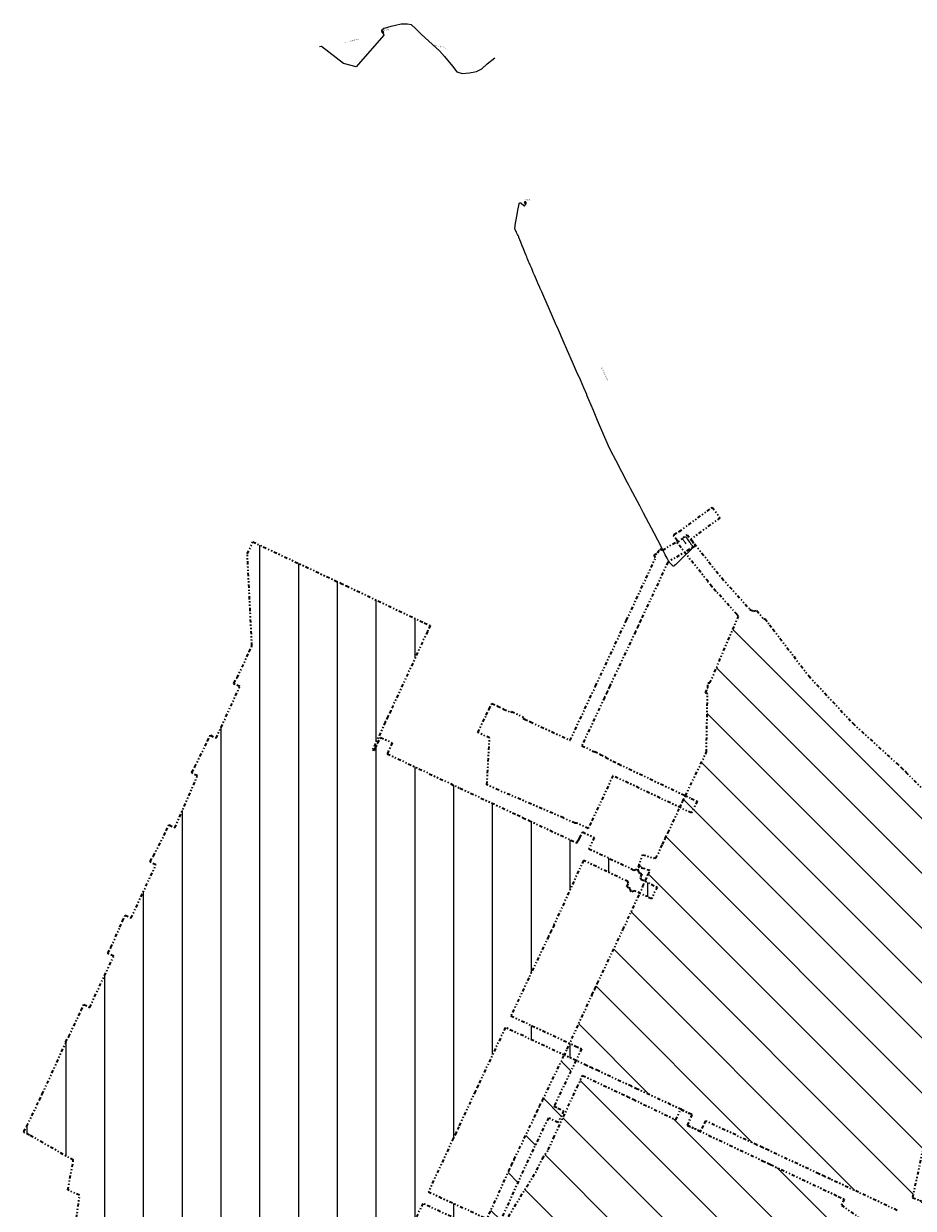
# Model space of a CAD drawing. Header units: metres. Extents: x 149823 to 166170, y 460676 to 475536.
# Tile 27 of 30: x 153657 to 154346, y 473851 to 474767. Entities that reach past the tile are written whole.
import ezdxf
from ezdxf.enums import TextEntityAlignment as Align
from ezdxf.lldxf.tags import DXFTag

# ---------------------------------------------------------------- set-up
doc = ezdxf.new("R2010")
doc.units = ezdxf.units.M
doc.linetypes.add('AL-TEKENBLADGRENS-SO', pattern=[11.5, 2.5, -1.5, 1, -1.5, 1, -1.5, 2.5])
doc.layers.add('2026 hatch', color=10, linetype='Continuous')
doc.layers.add('2027 hatch', color=90, linetype='Continuous')
for name, color, linetype, lineweight in [('B-OI-RI-PERSLEIDING-G', 210, 'RI-PERS-SO', 18), ('B-OI-RI-PERSLEIDING-T30', 210, 'Continuous', 35), ('B-OI-RI-PERSLEIDING_PUTNUMMER-T50', 210, 'Continuous', 50), ('B-OI-RI-PERSLEIDING_RIOOLPUT_POMPPUT-S-250', 210, 'Continuous', 18), ('X-XX-AL-TEKENBLADGRENS-CONTOUR_2026', 10, 'AL-TEKENBLADGRENS-SO', 35), ('X-XX-AL-TEKENBLADGRENS-CONTOUR_2027', 92, 'AL-TEKENBLADGRENS-SO', 35)]:
    doc.layers.add(name, color=color, linetype=linetype, lineweight=lineweight)
doc.styles.add('NLCS-ISO-M250-T30', font='NLCS-ISO.ttf', dxfattribs={"height": 0.75})
doc.styles.add('NLCS-ISO-M250-T50', font='NLCS-ISO.ttf', dxfattribs={"height": 1.25})
doc.styles.get("Standard").update_dxf_attribs({"font": 'simplex.shx'})
tags = doc.linetypes.add('RI-PERS-SO', pattern='A,7,-2,["P",Standard,S=1.8,R=0,X=-0.5,Y=-0.9],-2,7,-2,[102,NLCS.SHX,S=1,R=180,X=0,Y=0],-2', length=22).pattern_tags.tags
tags[6] = DXFTag(74, 10)

# ---------------------------------------------------------------- blocks, each defined once
blk = doc.blocks.new('B-SRI-PUT_POMPPUT-SO')
for p, q in [((-1.7, -1), (0, 2)), ((0, 2), (1.7, -1)), ((1.7, -1), (-1.7, -1))]:
    blk.add_line(p, q)
blk.add_lwpolyline([(-2, -2), (2, -2), (2, 2), (-2, 2)], close=True)
blk.add_circle((0, 0), 2)

msp = doc.modelspace()

# ---------------------------------------------------------------- hatches: boundary and pattern name
at = {"layer": '2026 hatch', "transparency": 33554559}
h = msp.add_hatch(dxfattribs=at)
h.set_pattern_fill('ANSI31', color=256, scale=30, angle=225)
h.set_pattern_definition([(270, (0, 0), (30, -4e-15), [])])
h.paths.add_polyline_path([(153700.45, 473861.38), (153691.37, 473865.57), (153695.67, 473888.52), (153661.69, 473907.99), (153657.34, 473910.09), (153657.49, 473910.39), (153657.2, 473910.56), (153659.6, 473914.75), (153669.41, 473935), (153671.51, 473939.5), (153671.57, 473939.47), (153671.6, 473939.53), (153689.82, 473979.34), (153689.98, 473979.69), (153689.65, 473979.88), (153692.04, 473984.04), (153701.61, 474004.28), (153703.7, 474008.8), (153703.74, 474008.78), (153703.76, 474008.82), (153708.26, 474006.69), (153726.83, 474046.18), (153722.48, 474048.12), (153722.67, 474048.54), (153722.27, 474048.76), (153724.62, 474052.9), (153731.69, 474068.77), (153731.65, 474068.8), (153733.72, 474073.32), (153735.75, 474077.86), (153735.79, 474077.84), (153735.82, 474077.89), (153740.34, 474075.81), (153759.49, 474116.82), (153755.21, 474118.99), (153755.39, 474119.34), (153755.06, 474119.54), (153757.57, 474123.63), (153767.53, 474143.2), (153769.64, 474147.65), (153769.77, 474147.59), (153769.83, 474147.72), (153774.22, 474145.48), (153791.64, 474185.72), (153787.35, 474187.82), (153787.54, 474188.2), (153787.18, 474188.42), (153789.65, 474192.51), (153799.47, 474212.53), (153801.57, 474217.02), (153801.65, 474216.98), (153801.69, 474217.06), (153806.14, 474214.88), (153824.39, 474254.65), (153820.11, 474256.64), (153819.88, 474257.4), (153822.34, 474261.43), (153831.72, 474281.61), (153833.82, 474286.14), (153833.83, 474286.13), (153833.83, 474286.14), (153830.23, 474357.5), (153834.48, 474366.55), (153897.83, 474336.78), (153897.84, 474336.79), (153902.35, 474334.66), (153906.87, 474332.53), (153906.86, 474332.52), (153967.16, 474303.94), (153971.68, 474301.84), (153971.66, 474301.81), (153971.7, 474301.79), (153969.56, 474297.29), (153941.19, 474236.14), (153941.19, 474236.14), (153941.18, 474236.12), (153941.19, 474236.11), (153939.08, 474231.59), (153936.98, 474227.07), (153936.98, 474227.07), (153927.08, 474205.74), (153928.61, 474205.62), (153929.27, 474207.04), (153929.3, 474207.02), (153929.31, 474207.04), (153929.36, 474207.01), (153931.18, 474210.88), (153933.31, 474215.4), (153942.36, 474211.15), (153939.22, 474204.48), (153939.36, 474204.41), (153938.49, 474202.7), (153994.71, 474176.15), (154039.01, 474155.43), (154039.02, 474155.44), (154043.54, 474153.31), (154048.07, 474151.2), (154048.06, 474151.19), (154085.3, 474133.72), (154086.02, 474135.5), (154086.31, 474135.38), (154087.49, 474137.8), (154089.68, 474142.3), (154098.67, 474137.92), (154094.52, 474129.39), (154094.55, 474129.38), (154094.54, 474129.36), (154129.28, 474112.86), (154132.19, 474113.75), (154133.02, 474111.08), (154135.55, 474109.87), (154134.24, 474107.12), (154134.67, 474105.72), (154142.76, 474101.84), (154147.27, 474099.68), (154142.95, 474090.66), (154130.14, 474096.8), (154127.23, 474095.9), (154126.4, 474098.59), (154123.87, 474099.8), (154125.18, 474102.55), (154124.76, 474103.93), (154090.33, 474120.29), (154067.51, 474070.48), (154067.58, 474070.45), (154067.57, 474070.43), (154067.59, 474070.42), (154065.44, 474065.96), (154063.38, 474061.46), (154063.31, 474061.49), (154048.08, 474029.52), (154048.03, 474029.4), (154034.16, 474000.1), (154084.27, 473976.71), (154088.81, 473974.6), (154084.58, 473965.53), (154029.89, 473991.06), (154008.79, 473946.4), (154006.69, 473941.88), (154006.68, 473941.89), (153993.85, 473914.42), (153993.86, 473914.42), (153993.86, 473914.42), (153993.86, 473914.41), (153991.74, 473909.89), (153989.62, 473905.36), (153989.62, 473905.37), (153970.31, 473864.09), (154020.29, 473841.04), (154024.83, 473838.95), (154020.65, 473829.87), (153966.07, 473855.04), (153966.06, 473855.01), (153966.04, 473855.02), (153966.04, 473855), (153966.03, 473855.01), (153952.53, 473826.6), (153936.84, 473793.22), (153936.85, 473793.21), (153934.71, 473788.7), (153932.59, 473784.18), (153932.58, 473784.19), (153932.57, 473784.17), (153907.57, 473735.95), (153960.54, 473711.03), (153965.06, 473708.91), (153960.81, 473699.86), (153907.83, 473724.78), (153907.83, 473724.77), (153903.31, 473726.91), (153898.79, 473729.03), (153898.79, 473729.04), (153850.45, 473751.86), (153804.38, 473773.14), (153802.97, 473769.96), (153800.93, 473765.4), (153791.8, 473769.47), (153795.3, 473777.33), (153795.24, 473777.36), (153795.26, 473777.4), (153749.35, 473799.1), (153749.35, 473799.1), (153744.84, 473801.24), (153697.14, 473823.59), (153692.62, 473825.72), (153696.86, 473834.77)])
at = {"layer": '2027 hatch', "transparency": 33554559}
h = msp.add_hatch(dxfattribs=at)
h.set_pattern_fill('L45', color=256, scale=30, angle=90)
h.set_pattern_definition([(135, (0, 0), (-21.2132034, -21.2132034), [])])
h.paths.add_polyline_path([(153868.85, 473528.24), (153894.72, 473583.95), (153917.28, 473632.88), (153917.22, 473632.91), (153919.35, 473637.35), (153921.35, 473641.86), (153921.41, 473641.83), (153921.44, 473641.89), (153921.51, 473641.87), (153941.92, 473684.58), (153941.84, 473684.62), (153944.06, 473689.05), (153946.2, 473693.52), (153946.28, 473693.48), (153953.87, 473708.6), (153955.74, 473713.06), (153955.88, 473712.99), (153971.11, 473746.18), (153971.09, 473746.19), (153973.19, 473750.71), (153975.27, 473755.25), (153975.29, 473755.24), (153992.59, 473792.57), (154013.65, 473838.58), (154032.55, 473880.13), (154032.47, 473880.17), (154034.6, 473884.64), (154036.65, 473889.14), (154036.74, 473889.11), (154054.21, 473925.64), (154054.2, 473925.65), (154054.22, 473925.7), (154054.17, 473925.73), (154056.38, 473930.17), (154058.52, 473934.65), (154058.53, 473934.64), (154077.64, 473974.31), (154096.96, 474016.29), (154096.91, 474016.32), (154099.04, 474020.81), (154101.12, 474025.32), (154101.17, 474025.3), (154120.9, 474066.84), (154136.03, 474099.36), (154136.36, 474100.15), (154136.22, 474100.21), (154136.24, 474100.25), (154136.2, 474100.27), (154138.29, 474104.7), (154140.2, 474109.22), (154140.34, 474109.16), (154140.4, 474109.29), (154140.44, 474109.27), (154141.9, 474112.37), (154137.73, 474113.67), (154132.95, 474115.15), (154135.92, 474124.7), (154144.91, 474121.91), (154145.19, 474122.5), (154146.41, 474121.92), (154151.49, 474132.7), (154151.49, 474132.7), (154153.62, 474137.22), (154155.75, 474141.74), (154155.75, 474141.74), (154164.96, 474161.27), (154164.92, 474161.29), (154167.07, 474165.76), (154169.15, 474170.27), (154169.19, 474170.25), (154169.2, 474170.28), (154169.24, 474170.27), (154185.42, 474203.92), (154186.34, 474249.12), (154184.84, 474249.76), (154186.43, 474253.46), (154186.51, 474257.49), (154188.14, 474257.46), (154210.24, 474309.07), (154209.06, 474310.32), (154209.15, 474310.41), (154192.99, 474328.44), (154192.77, 474328.27), (154189.74, 474332.06), (154186.5, 474335.68), (154186.7, 474335.87), (154165.86, 474361.98), (154162.74, 474365.89), (154170.55, 474372.13), (154197.38, 474338.52), (154219.12, 474314.27), (154221.86, 474313.09), (154224.38, 474313.53), (154229.9, 474306.42), (154230.76, 474307.09), (154230.78, 474307.06), (154230.82, 474307.09), (154234.29, 474302.54), (154236.9, 474299.19), (154236.87, 474299.17), (154252.99, 474278.08), (154264.59, 474262.9), (154298.74, 474226.29), (154332.44, 474195.49), (154332.52, 474195.57), (154332.6, 474195.49), (154332.68, 474195.57), (154336.14, 474192.12), (154339.74, 474188.82), (154339.67, 474188.74), (154339.75, 474188.66), (154339.67, 474188.58), (154351.81, 474176.45), (154352.61, 474176.97), (154355.05, 474173.22), (154358.21, 474170.06), (154357.53, 474169.38), (154370.31, 474149.68), (154370.85, 474149.94), (154372.87, 474145.72), (154375.42, 474141.79), (154374.91, 474141.47), (154388.97, 474112.12), (154398.71, 474112.4), (154398.72, 474112.73), (154403.54, 474112.53), (154408.37, 474112.67), (154408.38, 474112.33), (154461.98, 474110.1), (154489.31, 474120.64), (154511.54, 474134.24), (154529.49, 474152.63), (154544.27, 474174.43), (154566.2, 474221.47), (154578.38, 474260.16), (154559.9, 474264.36), (154519.97, 474249.66), (154515.27, 474247.94), (154511.82, 474257.32), (154555.29, 474273.31), (154555.8, 474275.54), (154559.23, 474274.76), (154562.53, 474275.98), (154563.32, 474273.83), (154581.39, 474269.73), (154581.51, 474270.11), (154582.23, 474269.88), (154582.58, 474270.55), (154586.49, 474268.57), (154590.76, 474267.6), (154590.68, 474267.22), (154591.05, 474267.1), (154590.82, 474266.38), (154590.86, 474266.36), (154595.32, 474264.1), (154590.8, 474255.18), (154587.78, 474256.71), (154576.96, 474222.33), (154577.52, 474222.07), (154575.54, 474217.84), (154574.14, 474213.38), (154573.55, 474213.57), (154554.97, 474173.71), (154555.58, 474173.29), (154553, 474169.48), (154551.05, 474165.32), (154550.38, 474165.63), (154539.87, 474150.12), (154540.45, 474149.55), (154537.27, 474146.29), (154534.71, 474142.52), (154534.04, 474142.97), (154520.97, 474129.59), (154521.55, 474128.64), (154517.82, 474126.36), (154514.77, 474123.23), (154513.97, 474124.01), (154497.7, 474114.05), (154497.99, 474113.27), (154493.75, 474111.64), (154489.87, 474109.27), (154489.44, 474109.97), (154467.67, 474101.58), (154467.6, 474099.86), (154463.64, 474100.02), (154459.94, 474098.6), (154459.33, 474100.2), (154403.48, 474102.53), (154390.66, 474102.16), (154390.65, 474101.83), (154390.22, 474101.84), (154383.23, 474048.53), (154383.5, 474048.48), (154382.59, 474043.7), (154381.96, 474038.89), (154381.69, 474038.92), (154375.79, 474007.85), (154375.89, 474007.83), (154374.87, 474002.98), (154373.95, 473998.12), (154373.85, 473998.14), (154363.83, 473950.63), (154355.07, 473906.93), (154355.15, 473906.91), (154354.1, 473902.06), (154353.12, 473897.2), (154353.05, 473897.22), (154344.88, 473859.67), (154364.91, 473851.91), (154369.57, 473850.11), (154365.96, 473840.78), (154343.17, 473849.61), (154342.81, 473847.05), (154341.51, 473847.23), (154340.95, 473846.04), (154337.11, 473847.84), (154332.91, 473848.43), (154333.09, 473849.73), (154303.21, 473863.73), (154281.55, 473873.76), (154281.54, 473873.75), (154277.02, 473875.86), (154272.49, 473877.96), (154272.49, 473877.97), (154233.48, 473896.15), (154233.48, 473896.15), (154228.95, 473898.27), (154224.42, 473900.38), (154224.42, 473900.38), (154184.7, 473918.93), (154183.04, 473915.37), (154180.85, 473910.72), (154170.86, 473915.42), (154174.23, 473923.81), (154131.98, 473943.53), (154131.97, 473943.51), (154127.47, 473945.64), (154101.84, 473957.52), (154101.84, 473957.51), (154097.3, 473959.62), (154092.77, 473961.72), (154092.77, 473961.73), (154084.52, 473965.57), (154067.52, 473930.26), (154070.52, 473928.76), (154075, 473926.53), (154070.54, 473917.58), (154063.19, 473921.24), (154043.66, 473880.41), (154024.82, 473838.97), (154024.83, 473838.96), (154022.75, 473834.42), (154020.68, 473829.88), (154020.67, 473829.88), (154003.75, 473792.92), (154003.77, 473792.91), (154001.67, 473788.39), (153999.59, 473783.85), (153999.57, 473783.86), (153982.27, 473746.53), (153965.11, 473709.12), (153981.74, 473702.14), (154016.09, 473687.71), (154041.18, 473683.01), (154063.41, 473683.74), (154071.95, 473684.02), (154069.36, 473732.06), (154067.25, 473770.62), (154066.97, 473775.61), (154076.96, 473776.16), (154069.22, 473806.22), (154069.21, 473806.2), (154064.75, 473808.34), (154060.24, 473810.37), (154060.28, 473810.46), (154060.2, 473810.5), (154060.21, 473810.51), (154027.68, 473826.11), (154023.17, 473828.27), (154027.49, 473837.29), (154054.3, 473880.85), (154058.55, 473889.9), (154063.02, 473896.59), (154067.22, 473905.67), (154085.37, 473944.88), (154089.61, 473953.94), (154119.72, 473939.84), (154119.74, 473939.88), (154124.22, 473937.73), (154128.73, 473935.64), (154128.72, 473935.63), (154128.73, 473935.62), (154128.72, 473935.58), (154161.78, 473919.73), (154165.57, 473927.86), (154174.23, 473923.81), (154170.86, 473915.42), (154228.85, 473888.14), (154233.38, 473886.03), (154233.37, 473886.02), (154233.38, 473886.01), (154235.13, 473885.12), (154287.5, 473860.49), (154292.03, 473858.36), (154292.03, 473858.36), (154292.03, 473858.36), (154289.9, 473853.84), (154330.05, 473824.78), (154339.89, 473822.98), (154334.54, 473793.77), (154325.73, 473744.28), (154317.72, 473699.13), (154318.67, 473698.72), (154316.93, 473694.68), (154306.68, 473632.76), (154298.22, 473578.2), (154299.32, 473577.69), (154297.57, 473573.86), (154295.95, 473560.02), (154313.14, 473556.41), (154318.03, 473555.39), (154315.98, 473545.6), (154294.27, 473550.15), (154284.09, 473503.71), (154276.21, 473461.12), (154276.29, 473461.11), (154275.31, 473456.24), (154274.41, 473451.36), (154274.33, 473451.38), (154266.44, 473412), (154257.14, 473360.79), (154256.25, 473355.87), (154246.41, 473357.65), (154255.73, 473409), (154255.64, 473409.02), (154256.62, 473413.88), (154257.5, 473418.75), (154257.59, 473418.74), (154262.16, 473442.68), (154201.42, 473459.31), (154192.29, 473463.37), (154158.38, 473478.27), (154130.31, 473490.61), (154128.25, 473491.43), (154128.19, 473491.31), (154128.06, 473491.37), (154127.99, 473491.23), (154123.93, 473493.15), (154123.75, 473493.23), (154119.1, 473495.08), (154119.17, 473495.24), (154075.95, 473514.09), (154071.61, 473514.85), (154071.79, 473515.9), (154070.82, 473516.33), (154072.58, 473520.36), (154079.32, 473558.63), (154076.99, 473605.19), (154073.4, 473657.84), (154073.31, 473657.84), (154073.31, 473657.89), (154068.61, 473657.7), (154068.2, 473667.69), (154072.8, 473667.88), (154072.48, 473674.03), (154068.73, 473673.91), (154068.73, 473673.91), (154063.73, 473673.74), (154058.74, 473673.58), (154058.74, 473673.58), (154044.97, 473673.13), (154044.79, 473672.16), (154040.41, 473672.98), (154035.96, 473672.83), (154035.93, 473673.82), (154017.7, 473677.23), (154017.32, 473676.34), (154013.21, 473678.07), (154008.81, 473678.9), (154008.99, 473679.84), (153982.47, 473690.98), (153982.47, 473690.98), (153977.86, 473692.92), (153973.25, 473694.85), (153973.25, 473694.85), (153960.94, 473700.03), (153960.87, 473699.88), (153960.71, 473699.95), (153953.04, 473684.65), (153930.62, 473637.74), (153933.93, 473636.27), (153938.5, 473634.24), (153934.44, 473625.1), (153926.37, 473628.69), (153905.89, 473584.28), (153905.9, 473584.28), (153903.8, 473579.75), (153901.71, 473575.22), (153901.69, 473575.22), (153880.03, 473528.56), (153877.92, 473524.03)])

# ---------------------------------------------------------------- linework, layer by layer
at = {"layer": 'B-OI-RI-PERSLEIDING-G'}
for points in [[(153935.07, 474760.62), (153934.29, 474761.24), (153934.19, 474762.04), (153934.74, 474762.8), (153935.99, 474763.64), (153938.87, 474764.63), (153941.49, 474765.28), (153944.81, 474766.1), (153949.22, 474767.03), (153951.89, 474767.19), (153954.29, 474767.19), (153956.95, 474766.59), (153960.71, 474763.22), (153965.12, 474758.8), (153978.89, 474746.18), (153982.78, 474741.74), (153989.1, 474734.48), (153992.33, 474730.04), (153996.37, 474728.56), (154002.15, 474729.1), (154007.53, 474730.17), (154011.7, 474732.33), (154015.86, 474736.09), (154021.87, 474740.87)], [(153935.07, 474760.62), (153935.92, 474758.25), (153914.57, 474733.87), (153904.7, 474736.51), (153887.76, 474749.43), (153886.14, 474749.41)], [(154169.76, 474365.1), (154169.24, 474365.72), (154168.96, 474366.1), (154168.73, 474366.43), (154168.49, 474366.76), (154168.08, 474367.33), (154167.6, 474368), (154167.45, 474368.19), (154167.33, 474368.36), (154167.28, 474368.46), (154167.24, 474368.55), (154167.2, 474368.66), (154167.18, 474368.76), (154167.17, 474368.88), (154167.18, 474369.01), (154167.2, 474369.14), (154167.24, 474369.25), (154167.29, 474369.36), (154167.32, 474369.42), (154167.42, 474369.56), (154167.51, 474369.65), (154167.59, 474369.71), (154167.83, 474369.89), (154168.27, 474370.21), (154168.45, 474370.33), (154168.55, 474370.39), (154168.66, 474370.43), (154168.8, 474370.47), (154168.97, 474370.49), (154169.17, 474370.47), (154169.36, 474370.41), (154169.69, 474370.19), (154170.18, 474369.5), (154170.59, 474368.96), (154171.17, 474368.13), (154171.69, 474367.41), (154171.85, 474367.18), (154172.37, 474366.45), (154172.79, 474365.85), (154173.04, 474365.5), (154173.25, 474365.21), (154173.52, 474364.82), (154173.84, 474364.37), (154174.14, 474363.95), (154174.31, 474363.71), (154174.42, 474363.53), (154174.5, 474363.32), (154174.52, 474363.04), (154174.49, 474362.83), (154174.41, 474362.61), (154174.25, 474362.21), (154173.96, 474361.49), (154173.7, 474360.83), (154173.63, 474360.66), (154173.56, 474360.54), (154173.43, 474360.39), (154173.34, 474360.31), (154172.82, 474359.8), (154171.36, 474358.41), (154169.07, 474356.22), (154167.98, 474355.17), (154166.63, 474353.88), (154165.43, 474352.73), (154163.55, 474350.92), (154161.72, 474349.17), (154160.72, 474348.21), (154160.46, 474348), (154160.12, 474347.89), (154159.83, 474347.88), (154159.54, 474347.97), (154159.31, 474348.11), (154159.15, 474348.27), (154156.86, 474350.64), (154156.71, 474350.8), (154155.09, 474353.88), (154153.65, 474356.62), (154152.74, 474358.37), (154151.41, 474360.9), (154147.77, 474367.86), (154144.91, 474373.32), (154136.8, 474388.8), (154133.83, 474394.47), (154126.84, 474407.81), (154125.47, 474410.42), (154124.5, 474412.28), (154120.12, 474420.65), (154115.38, 474429.69), (154111.61, 474436.88), (154109.36, 474441.38), (154101.27, 474460.48), (154097.99, 474468.26), (154094.6, 474476.27), (154093.02, 474480.01), (154092.81, 474480.49), (154090.65, 474485.6), (154087.92, 474491.8), (154085.03, 474498.29), (154083.37, 474502.02), (154081.8, 474505.57), (154078.01, 474514.27), (154074.67, 474522.04), (154071, 474530.48), (154068.8, 474535.49), (154066.45, 474540.84), (154063.25, 474548.11), (154060.39, 474554.59), (154058.01, 474559.97), (154056.69, 474562.94), (154056.57, 474563.22), (154055.06, 474566.62), (154053.92, 474569.19), (154052.42, 474572.72), (154051.52, 474574.83), (154050.25, 474577.82), (154049.1, 474580.53), (154048.39, 474582.19), (154047.86, 474583.44), (154046.78, 474585.99), (154046.41, 474586.86), (154045.9, 474588.06), (154045.16, 474589.79), (154043.8, 474593.19), (154042.88, 474595.57), (154041.84, 474598.25), (154040.41, 474601.96), (154040.2, 474602.42), (154039.76, 474603.36), (154039.41, 474604.13), (154039.08, 474604.8), (154038.59, 474605.78), (154037.73, 474607.54), (154037.46, 474608.08), (154037.35, 474608.36), (154037.25, 474608.78), (154037.22, 474609.21), (154037.25, 474609.6), (154037.36, 474610.26), (154037.59, 474611.54), (154038.06, 474614.2), (154039.02, 474619.7), (154039.62, 474623.12), (154040.03, 474625.46), (154040.45, 474627.85), (154040.46, 474627.9), (154040.49, 474628.01), (154040.52, 474628.08), (154040.57, 474628.18), (154040.63, 474628.26), (154040.7, 474628.34), (154040.8, 474628.44), (154040.91, 474628.52), (154041.02, 474628.58), (154041.15, 474628.63), (154041.32, 474628.66), (154041.5, 474628.67), (154041.65, 474628.65), (154041.86, 474628.58), (154042.09, 474628.43), (154044.31, 474626.52), (154044.55, 474626.39), (154044.79, 474626.43), (154046.02, 474627.81), (154046.09, 474627.99), (154046.04, 474628.17), (154045.32, 474628.9)]]:
    msp.add_lwpolyline(points, dxfattribs=at)
at = {"layer": 'X-XX-AL-TEKENBLADGRENS-CONTOUR_2026'}
msp.add_lwpolyline([(154015.66, 474178.84), (154017.73, 474214.95), (154008.71, 474219.26), (154015.11, 474232.68), (154015.09, 474232.69), (154017.26, 474237.18), (154019.41, 474241.68), (154019.44, 474241.66), (154019.45, 474241.69), (154023.94, 474239.51), (154028.44, 474237.37), (154028.42, 474237.34), (154034.25, 474234.52), (154034.69, 474235.43), (154043.73, 474231.15), (154043.29, 474230.22), (154044.74, 474229.54), (154049.27, 474227.44), (154049.27, 474227.43), (154079.96, 474213.15), (154079.97, 474213.16), (154079.98, 474213.16), (154099.67, 474255), (154123.58, 474306), (154146.15, 474354.17), (154144.95, 474356.19), (154147.93, 474357.96), (154149.4, 474361.09), (154151.53, 474360.09), (154163.14, 474366.99), (154162.82, 474367.62), (154160.08, 474371.34), (154160.66, 474371.76), (154160.33, 474372.39), (154164.42, 474374.52), (154185.97, 474390.32), (154190, 474393.28), (154195.92, 474385.21), (154173.49, 474368.77), (154174.13, 474367.54), (154176.62, 474363.36), (154176.38, 474363.22), (154176.51, 474362.98), (154172.2, 474360.73), (154155.68, 474350.93), (154134.76, 474306.28), (154134.76, 474306.28), (154132.64, 474301.75), (154130.51, 474297.22), (154130.51, 474297.23), (154110.84, 474255.27), (154110.85, 474255.27), (154108.72, 474250.75), (154106.6, 474246.23), (154106.59, 474246.23), (154089.03, 474208.91), (154098.9, 474204.28), (154099.04, 474204.53), (154103.3, 474202.22), (154107.69, 474200.18), (154107.68, 474200.16), (154107.7, 474200.15), (154107.58, 474199.89), (154113.02, 474196.94), (154117.41, 474194.89), (154117.4, 474194.86), (154173.74, 474168.15), (154178.25, 474166.01), (154173.97, 474156.97), (154113.16, 474185.8), (154096.18, 474149.48), (154094.06, 474144.95), (154085, 474149.19), (154083.93, 474148.96), (154074.86, 474153.17), (154024.73, 474174.62), (154015.66, 474178.84)], close=True, dxfattribs=at)
msp.add_lwpolyline([(154015.66, 474178.84), (154017.73, 474214.95), (154008.71, 474219.26), (154015.11, 474232.68), (154015.09, 474232.69), (154017.26, 474237.18), (154019.41, 474241.68), (154019.44, 474241.66), (154019.45, 474241.69), (154023.94, 474239.51), (154028.44, 474237.37), (154028.42, 474237.34), (154034.25, 474234.52), (154034.69, 474235.43), (154043.73, 474231.15), (154043.29, 474230.22), (154044.74, 474229.54), (154049.27, 474227.44), (154049.27, 474227.43), (154079.96, 474213.15), (154079.97, 474213.16), (154079.98, 474213.16), (154099.67, 474255), (154123.58, 474306), (154146.15, 474354.17), (154144.95, 474356.19), (154147.93, 474357.96), (154149.4, 474361.09), (154151.53, 474360.09), (154163.14, 474366.99), (154162.82, 474367.62), (154160.08, 474371.34), (154160.66, 474371.76), (154160.33, 474372.39), (154164.42, 474374.52), (154185.97, 474390.32), (154190, 474393.28), (154195.92, 474385.21), (154173.49, 474368.77), (154174.13, 474367.54), (154176.62, 474363.36), (154176.38, 474363.22), (154176.51, 474362.98), (154172.2, 474360.73), (154155.68, 474350.93), (154134.76, 474306.28), (154134.76, 474306.28), (154132.64, 474301.75), (154130.51, 474297.22), (154130.51, 474297.23), (154110.84, 474255.27), (154110.85, 474255.27), (154108.72, 474250.75), (154106.6, 474246.23), (154106.59, 474246.23), (154089.03, 474208.91), (154098.9, 474204.28), (154099.04, 474204.53), (154103.3, 474202.22), (154107.69, 474200.18), (154107.68, 474200.16), (154107.7, 474200.15), (154107.58, 474199.89), (154113.02, 474196.94), (154117.41, 474194.89), (154117.4, 474194.86), (154173.74, 474168.15), (154178.25, 474166.01), (154173.97, 474156.97), (154113.16, 474185.8), (154096.18, 474149.48), (154094.06, 474144.95), (154085, 474149.19), (154083.93, 474148.96), (154074.86, 474153.17), (154024.73, 474174.62), (154015.66, 474178.84)], close=True, dxfattribs=at)
for points in [[(153696.86, 473834.77), (153700.45, 473861.38), (153700.45, 473861.38), (153691.37, 473865.57), (153695.67, 473888.52), (153661.69, 473907.99), (153657.34, 473910.09), (153657.49, 473910.39), (153657.2, 473910.56), (153659.6, 473914.75), (153669.41, 473935), (153671.51, 473939.5), (153671.57, 473939.47), (153671.6, 473939.53), (153689.82, 473979.34), (153689.98, 473979.69), (153689.65, 473979.88), (153692.04, 473984.04), (153701.61, 474004.28), (153703.7, 474008.8), (153703.74, 474008.78), (153703.76, 474008.82), (153708.26, 474006.69), (153726.83, 474046.18), (153722.48, 474048.12), (153722.67, 474048.54), (153722.27, 474048.76), (153724.62, 474052.9), (153731.69, 474068.77), (153731.65, 474068.8), (153733.72, 474073.32), (153735.75, 474077.86), (153735.79, 474077.84), (153735.82, 474077.89), (153740.34, 474075.81), (153759.49, 474116.82), (153755.21, 474118.99), (153755.39, 474119.34), (153755.06, 474119.54), (153757.57, 474123.63), (153767.53, 474143.2), (153769.64, 474147.65), (153769.77, 474147.59), (153769.83, 474147.72), (153774.22, 474145.48), (153791.64, 474185.72), (153787.35, 474187.82), (153787.54, 474188.2), (153787.18, 474188.42), (153789.65, 474192.51), (153799.47, 474212.53), (153801.57, 474217.02), (153801.65, 474216.98), (153801.69, 474217.06), (153806.14, 474214.88), (153824.39, 474254.65), (153820.11, 474256.64), (153819.88, 474257.4), (153822.34, 474261.43), (153831.72, 474281.61), (153833.82, 474286.14), (153833.83, 474286.13), (153833.83, 474286.14), (153830.23, 474357.5), (153834.48, 474366.55), (153897.83, 474336.78), (153897.84, 474336.79), (153902.35, 474334.66), (153906.87, 474332.53), (153906.86, 474332.52), (153967.16, 474303.94), (153971.68, 474301.84), (153971.66, 474301.81), (153971.7, 474301.79), (153969.56, 474297.29), (153941.19, 474236.14), (153941.19, 474236.14), (153941.18, 474236.12), (153941.19, 474236.11), (153939.08, 474231.59), (153936.98, 474227.07), (153936.98, 474227.07), (153927.08, 474205.74), (153928.61, 474205.62), (153929.27, 474207.04), (153929.3, 474207.02), (153929.31, 474207.04), (153929.36, 474207.01), (153931.18, 474210.88), (153933.31, 474215.4), (153942.36, 474211.15), (153939.22, 474204.48), (153939.36, 474204.41), (153938.49, 474202.7), (153994.71, 474176.15), (154039.01, 474155.43), (154039.02, 474155.44), (154043.54, 474153.31), (154048.07, 474151.2), (154048.06, 474151.19), (154085.3, 474133.72), (154086.02, 474135.5), (154086.31, 474135.38), (154087.49, 474137.8), (154089.68, 474142.3), (154098.67, 474137.92), (154094.52, 474129.39), (154094.55, 474129.38), (154094.54, 474129.36), (154129.28, 474112.86), (154132.19, 474113.75), (154133.02, 474111.08), (154135.55, 474109.87), (154134.24, 474107.12), (154134.67, 474105.72), (154142.76, 474101.84), (154147.27, 474099.68), (154142.95, 474090.66), (154130.14, 474096.8), (154127.23, 474095.9), (154126.4, 474098.59), (154123.87, 474099.8), (154125.18, 474102.55), (154124.76, 474103.93), (154090.33, 474120.29), (154067.51, 474070.48), (154067.58, 474070.45), (154067.57, 474070.43), (154067.59, 474070.42), (154065.44, 474065.96), (154063.38, 474061.46), (154063.31, 474061.49), (154048.08, 474029.52), (154048.03, 474029.4), (154034.16, 474000.1), (154084.27, 473976.71), (154088.81, 473974.6), (154084.58, 473965.53), (154029.89, 473991.06), (154008.79, 473946.4), (154006.69, 473941.88), (154006.68, 473941.89), (153993.85, 473914.42), (153993.86, 473914.42), (153993.86, 473914.42), (153993.86, 473914.41), (153991.74, 473909.89), (153989.62, 473905.36), (153989.62, 473905.37), (153970.31, 473864.09), (154020.29, 473841.04)], [(153696.86, 473834.77), (153700.45, 473861.38), (153700.45, 473861.38), (153691.37, 473865.57), (153695.67, 473888.52), (153661.69, 473907.99), (153657.34, 473910.09), (153657.49, 473910.39), (153657.2, 473910.56), (153659.6, 473914.75), (153669.41, 473935), (153671.51, 473939.5), (153671.57, 473939.47), (153671.6, 473939.53), (153689.82, 473979.34), (153689.98, 473979.69), (153689.65, 473979.88), (153692.04, 473984.04), (153701.61, 474004.28), (153703.7, 474008.8), (153703.74, 474008.78), (153703.76, 474008.82), (153708.26, 474006.69), (153726.83, 474046.18), (153722.48, 474048.12), (153722.67, 474048.54), (153722.27, 474048.76), (153724.62, 474052.9), (153731.69, 474068.77), (153731.65, 474068.8), (153733.72, 474073.32), (153735.75, 474077.86), (153735.79, 474077.84), (153735.82, 474077.89), (153740.34, 474075.81), (153759.49, 474116.82), (153755.21, 474118.99), (153755.39, 474119.34), (153755.06, 474119.54), (153757.57, 474123.63), (153767.53, 474143.2), (153769.64, 474147.65), (153769.77, 474147.59), (153769.83, 474147.72), (153774.22, 474145.48), (153791.64, 474185.72), (153787.35, 474187.82), (153787.54, 474188.2), (153787.18, 474188.42), (153789.65, 474192.51), (153799.47, 474212.53), (153801.57, 474217.02), (153801.65, 474216.98), (153801.69, 474217.06), (153806.14, 474214.88), (153824.39, 474254.65), (153820.11, 474256.64), (153819.88, 474257.4), (153822.34, 474261.43), (153831.72, 474281.61), (153833.82, 474286.14), (153833.83, 474286.13), (153833.83, 474286.14), (153830.23, 474357.5), (153834.48, 474366.55), (153897.83, 474336.78), (153897.84, 474336.79), (153902.35, 474334.66), (153906.87, 474332.53), (153906.86, 474332.52), (153967.16, 474303.94), (153971.68, 474301.84), (153971.66, 474301.81), (153971.7, 474301.79), (153969.56, 474297.29), (153941.19, 474236.14), (153941.19, 474236.14), (153941.18, 474236.12), (153941.19, 474236.11), (153939.08, 474231.59), (153936.98, 474227.07), (153936.98, 474227.07), (153927.08, 474205.74), (153928.61, 474205.62), (153929.27, 474207.04), (153929.3, 474207.02), (153929.31, 474207.04), (153929.36, 474207.01), (153931.18, 474210.88), (153933.31, 474215.4), (153942.36, 474211.15), (153939.22, 474204.48), (153939.36, 474204.41), (153938.49, 474202.7), (153994.71, 474176.15), (154039.01, 474155.43), (154039.02, 474155.44), (154043.54, 474153.31), (154048.07, 474151.2), (154048.06, 474151.19), (154085.3, 474133.72), (154086.02, 474135.5), (154086.31, 474135.38), (154087.49, 474137.8), (154089.68, 474142.3), (154098.67, 474137.92), (154094.52, 474129.39), (154094.55, 474129.38), (154094.54, 474129.36), (154129.28, 474112.86), (154132.19, 474113.75), (154133.02, 474111.08), (154135.55, 474109.87), (154134.24, 474107.12), (154134.67, 474105.72), (154142.76, 474101.84), (154147.27, 474099.68), (154142.95, 474090.66), (154130.14, 474096.8), (154127.23, 474095.9), (154126.4, 474098.59), (154123.87, 474099.8), (154125.18, 474102.55), (154124.76, 474103.93), (154090.33, 474120.29), (154067.51, 474070.48), (154067.58, 474070.45), (154067.57, 474070.43), (154067.59, 474070.42), (154065.44, 474065.96), (154063.38, 474061.46), (154063.31, 474061.49), (154048.08, 474029.52), (154048.03, 474029.4), (154034.16, 474000.1), (154084.27, 473976.71), (154088.81, 473974.6), (154084.58, 473965.53), (154029.89, 473991.06), (154008.79, 473946.4), (154006.69, 473941.88), (154006.68, 473941.89), (153993.85, 473914.42), (153993.86, 473914.42), (153993.86, 473914.42), (153993.86, 473914.41), (153991.74, 473909.89), (153989.62, 473905.36), (153989.62, 473905.37), (153970.31, 473864.09), (154020.29, 473841.04)], [(154020.65, 473829.87), (153966.07, 473855.04), (153966.06, 473855.01), (153966.04, 473855.02), (153966.04, 473855), (153966.03, 473855.01), (153952.53, 473826.6)], [(154020.65, 473829.87), (153966.07, 473855.04), (153966.06, 473855.01), (153966.04, 473855.02), (153966.04, 473855), (153966.03, 473855.01), (153952.53, 473826.6)]]:
    msp.add_lwpolyline(points, dxfattribs=at)
at = {"layer": 'X-XX-AL-TEKENBLADGRENS-CONTOUR_2027'}
for points in [[(154013.65, 473838.58), (154032.55, 473880.13), (154032.47, 473880.17), (154034.6, 473884.64), (154036.65, 473889.14), (154036.74, 473889.11), (154054.21, 473925.64), (154054.2, 473925.65), (154054.22, 473925.7), (154054.17, 473925.73), (154056.38, 473930.17), (154058.52, 473934.65), (154058.53, 473934.64), (154077.64, 473974.31), (154096.96, 474016.29), (154096.91, 474016.32), (154099.04, 474020.81), (154101.12, 474025.32), (154101.17, 474025.3), (154120.9, 474066.84), (154136.03, 474099.36), (154136.36, 474100.15), (154136.22, 474100.21), (154136.24, 474100.25), (154136.2, 474100.27), (154138.29, 474104.7), (154140.2, 474109.22), (154140.34, 474109.16), (154140.4, 474109.29), (154140.44, 474109.27), (154141.9, 474112.37), (154137.73, 474113.67), (154132.95, 474115.15), (154135.92, 474124.7), (154144.91, 474121.91), (154145.19, 474122.5), (154146.41, 474121.92), (154151.49, 474132.7), (154151.49, 474132.7), (154153.62, 474137.22), (154155.75, 474141.74), (154155.75, 474141.74), (154164.96, 474161.27), (154164.92, 474161.29), (154167.07, 474165.76), (154169.15, 474170.27), (154169.19, 474170.25), (154169.2, 474170.28), (154169.24, 474170.27), (154185.42, 474203.92), (154186.34, 474249.12), (154184.84, 474249.76), (154186.43, 474253.46), (154186.51, 474257.49), (154188.14, 474257.46), (154210.24, 474309.07), (154209.06, 474310.32), (154209.15, 474310.41), (154192.99, 474328.44), (154192.77, 474328.27), (154189.74, 474332.06), (154186.5, 474335.68), (154186.7, 474335.87), (154165.86, 474361.98), (154162.74, 474365.89), (154170.55, 474372.13), (154197.38, 474338.52), (154219.12, 474314.27), (154221.86, 474313.09), (154224.38, 474313.53), (154229.9, 474306.42), (154230.76, 474307.09), (154230.78, 474307.06), (154230.82, 474307.09), (154234.29, 474302.54), (154236.9, 474299.19), (154236.87, 474299.17), (154252.99, 474278.08), (154264.59, 474262.9), (154298.74, 474226.29), (154332.44, 474195.49), (154332.52, 474195.57), (154332.6, 474195.49), (154332.68, 474195.57), (154336.14, 474192.12), (154339.74, 474188.82), (154339.67, 474188.74), (154339.75, 474188.66), (154339.67, 474188.58), (154351.81, 474176.45)], [(154013.65, 473838.58), (154032.55, 473880.13), (154032.47, 473880.17), (154034.6, 473884.64), (154036.65, 473889.14), (154036.74, 473889.11), (154054.21, 473925.64), (154054.2, 473925.65), (154054.22, 473925.7), (154054.17, 473925.73), (154056.38, 473930.17), (154058.52, 473934.65), (154058.53, 473934.64), (154077.64, 473974.31), (154096.96, 474016.29), (154096.91, 474016.32), (154099.04, 474020.81), (154101.12, 474025.32), (154101.17, 474025.3), (154120.9, 474066.84), (154136.03, 474099.36), (154136.36, 474100.15), (154136.22, 474100.21), (154136.24, 474100.25), (154136.2, 474100.27), (154138.29, 474104.7), (154140.2, 474109.22), (154140.34, 474109.16), (154140.4, 474109.29), (154140.44, 474109.27), (154141.9, 474112.37), (154137.73, 474113.67), (154132.95, 474115.15), (154135.92, 474124.7), (154144.91, 474121.91), (154145.19, 474122.5), (154146.41, 474121.92), (154151.49, 474132.7), (154151.49, 474132.7), (154153.62, 474137.22), (154155.75, 474141.74), (154155.75, 474141.74), (154164.96, 474161.27), (154164.92, 474161.29), (154167.07, 474165.76), (154169.15, 474170.27), (154169.19, 474170.25), (154169.2, 474170.28), (154169.24, 474170.27), (154185.42, 474203.92), (154186.34, 474249.12), (154184.84, 474249.76), (154186.43, 474253.46), (154186.51, 474257.49), (154188.14, 474257.46), (154210.24, 474309.07), (154209.06, 474310.32), (154209.15, 474310.41), (154192.99, 474328.44), (154192.77, 474328.27), (154189.74, 474332.06), (154186.5, 474335.68), (154186.7, 474335.87), (154165.86, 474361.98), (154162.74, 474365.89), (154170.55, 474372.13), (154197.38, 474338.52), (154219.12, 474314.27), (154221.86, 474313.09), (154224.38, 474313.53), (154229.9, 474306.42), (154230.76, 474307.09), (154230.78, 474307.06), (154230.82, 474307.09), (154234.29, 474302.54), (154236.9, 474299.19), (154236.87, 474299.17), (154252.99, 474278.08), (154264.59, 474262.9), (154298.74, 474226.29), (154332.44, 474195.49), (154332.52, 474195.57), (154332.6, 474195.49), (154332.68, 474195.57), (154336.14, 474192.12), (154339.74, 474188.82), (154339.67, 474188.74), (154339.75, 474188.66), (154339.67, 474188.58), (154351.81, 474176.45)], [(154333.09, 473849.73), (154303.21, 473863.73), (154281.55, 473873.76), (154281.54, 473873.75), (154277.02, 473875.86), (154272.49, 473877.96), (154272.49, 473877.97), (154233.48, 473896.15), (154233.48, 473896.15), (154228.95, 473898.27), (154224.42, 473900.38), (154224.42, 473900.38), (154184.7, 473918.93), (154183.04, 473915.37), (154180.85, 473910.72), (154170.86, 473915.42), (154174.23, 473923.81), (154131.98, 473943.53), (154131.97, 473943.51), (154127.47, 473945.64), (154101.84, 473957.52), (154101.84, 473957.51), (154097.3, 473959.62), (154092.77, 473961.72), (154092.77, 473961.73), (154084.52, 473965.57), (154067.52, 473930.26), (154070.52, 473928.76), (154075, 473926.53), (154070.54, 473917.58), (154063.19, 473921.24), (154043.66, 473880.41), (154024.82, 473838.97)], [(154333.09, 473849.73), (154303.21, 473863.73), (154281.55, 473873.76), (154281.54, 473873.75), (154277.02, 473875.86), (154272.49, 473877.96), (154272.49, 473877.97), (154233.48, 473896.15), (154233.48, 473896.15), (154228.95, 473898.27), (154224.42, 473900.38), (154224.42, 473900.38), (154184.7, 473918.93), (154183.04, 473915.37), (154180.85, 473910.72), (154170.86, 473915.42), (154174.23, 473923.81), (154131.98, 473943.53), (154131.97, 473943.51), (154127.47, 473945.64), (154101.84, 473957.52), (154101.84, 473957.51), (154097.3, 473959.62), (154092.77, 473961.72), (154092.77, 473961.73), (154084.52, 473965.57), (154067.52, 473930.26), (154070.52, 473928.76), (154075, 473926.53), (154070.54, 473917.58), (154063.19, 473921.24), (154043.66, 473880.41), (154024.82, 473838.97)], [(154027.49, 473837.29), (154054.3, 473880.85), (154058.55, 473889.9), (154063.02, 473896.59), (154067.22, 473905.67), (154085.37, 473944.88), (154089.61, 473953.94), (154119.72, 473939.84), (154119.74, 473939.88), (154124.22, 473937.73), (154128.73, 473935.64), (154128.72, 473935.63), (154128.73, 473935.62), (154128.72, 473935.58), (154161.78, 473919.73), (154165.57, 473927.86), (154174.23, 473923.81), (154170.86, 473915.42), (154228.85, 473888.14), (154233.38, 473886.03), (154233.37, 473886.02), (154233.38, 473886.01), (154235.13, 473885.12), (154287.5, 473860.49), (154292.03, 473858.36), (154292.03, 473858.36), (154292.03, 473858.36), (154289.9, 473853.84), (154330.05, 473824.78)], [(154027.49, 473837.29), (154054.3, 473880.85), (154058.55, 473889.9), (154063.02, 473896.59), (154067.22, 473905.67), (154085.37, 473944.88), (154089.61, 473953.94), (154119.72, 473939.84), (154119.74, 473939.88), (154124.22, 473937.73), (154128.73, 473935.64), (154128.72, 473935.63), (154128.73, 473935.62), (154128.72, 473935.58), (154161.78, 473919.73), (154165.57, 473927.86), (154174.23, 473923.81), (154170.86, 473915.42), (154228.85, 473888.14), (154233.38, 473886.03), (154233.37, 473886.02), (154233.38, 473886.01), (154235.13, 473885.12), (154287.5, 473860.49), (154292.03, 473858.36), (154292.03, 473858.36), (154292.03, 473858.36), (154289.9, 473853.84), (154330.05, 473824.78)], [(154353.05, 473897.22), (154344.88, 473859.67), (154364.91, 473851.91)], [(154353.05, 473897.22), (154344.88, 473859.67), (154364.91, 473851.91)]]:
    msp.add_lwpolyline(points, dxfattribs=at)

# ---------------------------------------------------------------- block references
at = {"layer": 'B-OI-RI-PERSLEIDING_RIOOLPUT_POMPPUT-S-250', "xscale": 0.25, "yscale": 0.25, "zscale": 0.25}
for p in [(153935.04, 474760.71), (154045.32, 474628.9)]:
    msp.add_blockref('B-SRI-PUT_POMPPUT-SO', p, dxfattribs=at)

# ---------------------------------------------------------------- texts
at = {"layer": 'B-OI-RI-PERSLEIDING-T30', "style": 'NLCS-ISO-M250-T30'}
for s, rotation, p in [(' 63 Polyethyleen Rond', 13.17803, (153910.83, 474754.04)), (' 63 Polyethyleen Rond', 347.39493, (153978.25, 474749.77)), (' 110 Polyethyleen Rond', 295.25577, (154106.64, 474496.57))]:
    msp.add_text(s, height=0.75, rotation=rotation, dxfattribs=at).set_placement(p, align=Align.MIDDLE_CENTER)
at = {"layer": 'B-OI-RI-PERSLEIDING_PUTNUMMER-T50', "style": 'NLCS-ISO-M250-T50'}
for s, p in [('DG134', (153937.04, 474762.71)), ('HG06', (154047.32, 474630.9))]:
    msp.add_text(s, height=1.25, dxfattribs=at).set_placement(p, align=Align.MIDDLE_CENTER)

doc.saveas('drawing.dxf')
